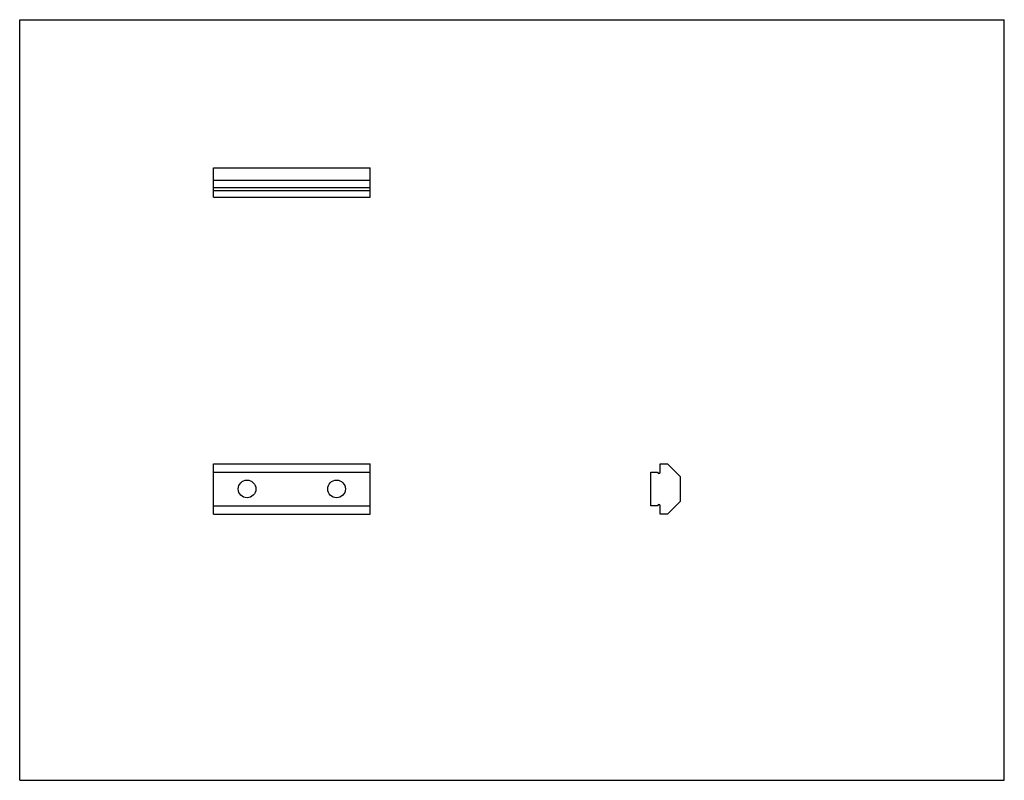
# Model space of a CAD drawing. Header units: inches. Extents: x 0 to 11, y 0 to 8.5.
import ezdxf

# ---------------------------------------------------------------- set-up
doc = ezdxf.new("R2010")
doc.units = ezdxf.units.IN
doc.header["$LTSCALE"] = 0.605
doc.header["$MEASUREMENT"] = 0
doc.layers.get('0').update_dxf_attribs({"linetype": 'CONTINUOUS'})

msp = doc.modelspace()

# ---------------------------------------------------------------- linework, layer by layer
at = {"color": 7, "linetype": 'CONTINUOUS'}
for p, q in [((0, 0), (0, 8.5)), ((0, 8.5), (11, 8.5)), ((11, 0), (11, 8.5)), ((2.165, 6.518), (2.165, 6.846)), ((2.165, 6.846), (3.915, 6.846)), ((3.915, 6.518), (3.915, 6.846)), ((2.165, 6.705), (3.915, 6.705)), ((2.165, 6.623), (3.915, 6.623)), ((2.165, 6.593), (3.915, 6.593)), ((2.165, 6.518), (3.915, 6.518)), ((2.165, 2.974), (2.165, 3.537)), ((2.165, 3.537), (3.915, 3.537)), ((3.915, 2.974), (3.915, 3.537)), ((7.157, 3.442), (7.157, 3.537)), ((7.157, 3.537), (7.239, 3.537)), ((7.38, 3.396), (7.239, 3.537)), ((2.165, 3.442), (3.915, 3.442)), ((7.052, 3.069), (7.052, 3.442)), ((7.052, 3.442), (7.127, 3.442)), ((7.38, 3.396), (7.38, 3.115)), ((7.239, 2.974), (7.38, 3.115)), ((2.165, 3.069), (3.915, 3.069)), ((2.165, 2.974), (3.915, 2.974)), ((7.127, 3.069), (7.052, 3.069)), ((7.157, 2.974), (7.157, 3.069)), ((7.239, 2.974), (7.157, 2.974)), ((0, 0), (11, 0))]:
    msp.add_line(p, q, dxfattribs=at)
for centre in [(2.54, 3.256), (3.54, 3.256)]:
    msp.add_circle(centre, 0.0984, dxfattribs=at)
for centre, start, end in [((7.142, 3.442), 180, 360), ((7.142, 3.069), 0, 180)]:
    msp.add_arc(centre, 0.015, start, end, dxfattribs=at)

doc.saveas('drawing.dxf')
